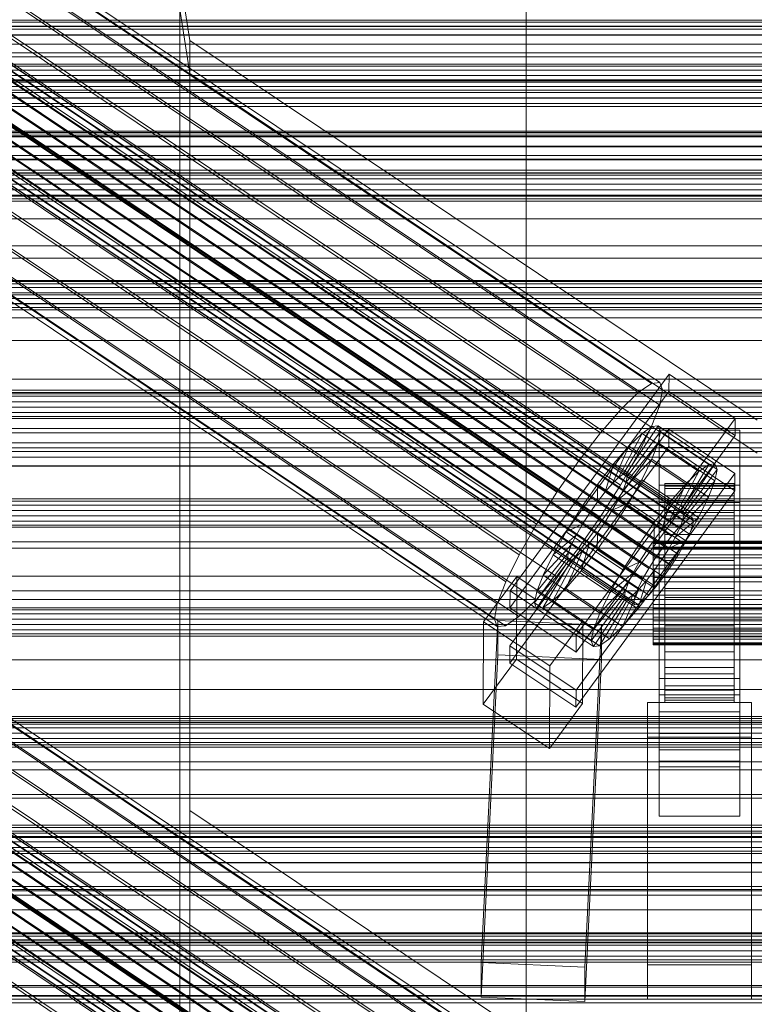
# Model space of a CAD drawing. Header units: millimetres. Extents: x -2233 to 65662, y -50530 to 6847.
# Tile 251 of 256: x -258 to -130, y -32883 to -32712. Entities that reach past the tile are written whole.
import ezdxf

# ---------------------------------------------------------------- set-up
doc = ezdxf.new("R2010")
doc.units = ezdxf.units.MM
for name, color, linetype, lineweight in [('COTAS_P', 1, 'Continuous', 0), ('frontal_C01', 7, 'Continuous', 0), ('frontal_C02', 7, 'Continuous', 0), ('frontal_C03', 7, 'Continuous', 0), ('frontal_C03-dry', 7, 'Continuous', 0), ('frontal_dosificador', 7, 'Continuous', 0), ('frontal_tolva', 7, 'Continuous', 0)]:
    doc.layers.add(name, color=color, linetype=linetype, lineweight=lineweight)
doc.dimstyles.new('R19_100', dxfattribs={"dimtxt": 250, "dimasz": 150, "dimexe": 150, "dimexo": 80, "dimgap": 100, "dimtad": 1, "dimtih": 1, "dimtoh": 1, "dimdsep": 46, "dimcen": 0.09, "dimadec": 0, "dimazin": 0, "dimtfac": 1, "dimtdec": 4, "dimtofl": 0, "dimtmove": 0, "dimatfit": 3, "dimfxl": 1, "dimtolj": 1, "dimtzin": 0, "dimarcsym": 0})

# ---------------------------------------------------------------- blocks, each defined once
blk = doc.blocks.new('DIM_R32_40')
at = {"layer": 'COTAS_P'}
for p, q in [((-150, -32200), (550, -32200)), ((550, -32200), (505, -32350)), ((550, -34800), (550, -32200)), ((550, -32200), (595, -32350)), ((550, -34800), (505, -34650)), ((550, -34800), (595, -34650)), ((-150, -34800), (550, -34800))]:
    blk.add_line(p, q, dxfattribs=at)
blk.add_text('2600 P', height=250, rotation=90, dxfattribs=at).set_placement((450, -33500))

msp = doc.modelspace()

# ---------------------------------------------------------------- linework, layer by layer
at = {"layer": 'frontal_C01'}
for p, q in [((300, -32822.969), (-300, -32822.969)), ((-300, -32846.952), (300, -32846.952))]:
    msp.add_line(p, q, dxfattribs=at)
at = {"layer": 'frontal_C02'}
for p, q in [((-250, -32572.359), (-228.298, -32715.693)), ((-228.298, -32721.423), (-250, -32578.09)), ((-332.629, -32651.839), (-148.32, -32775.094)), ((-331.181, -32651.681), (-146.872, -32774.936)), ((-330.692, -32652.964), (-146.383, -32776.219)), ((-334.938, -32653.427), (-150.629, -32776.681)), ((-356.348, -32656.088), (-142.549, -32799.063)), ((-355.53, -32655.525), (-141.731, -32798.501)), ((-355.017, -32655.469), (-141.218, -32798.445)), ((-354.844, -32655.924), (-141.045, -32798.899)), ((-337.95, -32656.336), (-153.641, -32779.59)), ((-331.197, -32655.6), (-146.887, -32778.855)), ((-357.415, -32657.119), (-143.617, -32800.094)), ((-355.541, -32658.208), (-141.742, -32801.183)), ((-355.022, -32656.858), (-141.224, -32799.833)), ((-358.659, -32658.547), (-144.861, -32801.523)), ((-356.363, -32659.881), (-142.565, -32802.857)), ((-332.659, -32659.41), (-148.35, -32782.664)), ((-146.196, -32803.252), (-359.995, -32660.277)), ((-357.434, -32661.765), (-143.635, -32804.74)), ((-341.461, -32660.368), (-157.152, -32783.623)), ((-361.332, -32662.189), (-147.533, -32805.165)), ((-362.578, -32664.154), (-148.779, -32807.129)), ((-358.68, -32663.73), (-144.881, -32806.705)), ((-334.981, -32664.133), (-150.672, -32787.387)), ((-363.648, -32666.037), (-149.85, -32809.013)), ((-360.017, -32665.642), (-146.218, -32808.617)), ((-160.922, -32788.504), (-345.231, -32665.249)), ((-364.471, -32667.711), (-150.672, -32810.686)), ((-361.352, -32667.371), (-147.554, -32810.347)), ((-365.168, -32669.995), (-151.369, -32812.97)), ((-364.989, -32669.061), (-151.191, -32812.036)), ((-363.664, -32669.831), (-149.865, -32812.806)), ((-362.596, -32668.8), (-148.798, -32811.776)), ((-338.003, -32669.448), (-153.694, -32792.703)), ((-364.995, -32670.449), (-151.196, -32813.425)), ((-364.482, -32670.394), (-150.683, -32813.369)), ((-349.002, -32670.646), (-164.693, -32793.901)), ((-341.52, -32674.993), (-157.211, -32798.248)), ((-352.519, -32676.191), (-168.21, -32799.446)), ((-345.291, -32680.39), (-160.982, -32803.645)), ((-355.541, -32681.507), (-171.232, -32804.761)), ((-349.061, -32685.271), (-164.752, -32808.526)), ((-357.863, -32686.23), (-173.554, -32809.485)), ((-359.326, -32690.039), (-175.016, -32813.294)), ((-352.572, -32689.304), (-168.263, -32812.558)), ((-355.584, -32692.213), (-171.275, -32815.468)), ((-359.83, -32692.675), (-175.521, -32815.93)), ((-359.341, -32693.958), (-175.032, -32817.213)), ((-357.893, -32693.801), (-173.584, -32817.055)), ((342.5, -32712.154), (-342.5, -32712.154)), ((342.5, -32713.727), (-342.5, -32713.727)), ((342.5, -32716.343), (-342.5, -32716.343)), ((-130, -32781.429), (-228.298, -32715.693)), ((-228.298, -32715.693), (-228.298, -32849.083)), ((-228.298, -32715.693), (-228.298, -32721.423)), ((342.5, -32720.822), (-342.5, -32720.822)), ((-228.298, -32854.814), (-228.298, -32721.423)), ((-228.298, -32721.423), (-130, -32787.159)), ((342.5, -32725.655), (-342.5, -32725.655)), ((342.5, -32732.36), (-342.5, -32732.36)), ((-342.5, -32738.674), (342.5, -32738.674)), ((300, -32742.649), (-300, -32742.649)), ((342.5, -32746.583), (-342.5, -32746.583)), ((342.5, -32753.417), (-342.5, -32753.417)), ((300, -32757.351), (-300, -32757.351)), ((342.5, -32761.326), (-342.5, -32761.326)), ((342.5, -32767.64), (-342.5, -32767.64)), ((342.5, -32774.345), (-342.5, -32774.345)), ((-172.809, -32811.002), (-145.277, -32773.479)), ((-145.289, -32776.46), (-145.277, -32773.479)), ((-145.277, -32773.479), (-133.809, -32781.148)), ((-150.629, -32776.681), (-148.32, -32775.094)), ((-148.32, -32775.094), (-146.872, -32774.936)), ((-146.872, -32774.936), (-146.383, -32776.219)), ((-145.289, -32776.46), (-172.821, -32813.982)), ((-153.641, -32779.59), (-150.629, -32776.681)), ((-146.383, -32776.219), (-146.887, -32778.855)), ((-133.821, -32784.129), (-145.289, -32776.46)), ((342.5, -32779.178), (-342.5, -32779.178)), ((-146.887, -32778.855), (-148.35, -32782.664)), ((-133.809, -32781.148), (-161.341, -32818.671)), ((-157.152, -32783.623), (-153.641, -32779.59)), ((-133.809, -32781.148), (-133.821, -32784.129)), ((-153.199, -32790.831), (-148.226, -32782.571)), ((-152.686, -32790.776), (-147.143, -32782.453)), ((-148.35, -32782.664), (-150.672, -32787.387)), ((-148.226, -32782.571), (-149.953, -32783.759)), ((-147.143, -32782.453), (-148.226, -32782.571)), ((-148.226, -32782.571), (-138.396, -32789.145)), ((-147.143, -32782.453), (-137.313, -32789.027)), ((-146.777, -32783.413), (-147.143, -32782.453)), ((342.5, -32783.657), (-342.5, -32783.657)), ((-172.847, -32820.539), (-145.315, -32783.017)), ((-161.353, -32821.651), (-133.821, -32784.129)), ((-160.922, -32788.504), (-157.152, -32783.623)), ((-154.017, -32791.394), (-149.953, -32783.759)), ((-152.513, -32791.23), (-146.777, -32783.413)), ((-149.953, -32783.759), (-152.207, -32785.935)), ((-149.953, -32783.759), (-140.123, -32790.332)), ((-147.155, -32785.385), (-146.777, -32783.413)), ((-147, -32786.171), (-147, -32783.191)), ((-147, -32783.191), (-133, -32783.191)), ((-147, -32829.009), (-147, -32783.191)), ((-146.777, -32783.413), (-136.948, -32789.987)), ((-145.327, -32785.997), (-145.315, -32783.017)), ((-145.315, -32783.017), (-133.847, -32790.686)), ((-133, -32783.191), (-133, -32786.171)), ((-133, -32783.191), (-133, -32829.009)), ((342.5, -32786.273), (-342.5, -32786.273)), ((-332.629, -32785.229), (-148.32, -32908.484)), ((-331.181, -32785.072), (-146.872, -32908.326)), ((-145.327, -32785.997), (-172.859, -32823.52)), ((-155.085, -32792.425), (-152.207, -32785.935)), ((-152.207, -32785.935), (-154.833, -32788.951)), ((-152.692, -32792.164), (-147.155, -32785.385)), ((-152.207, -32785.935), (-142.377, -32792.509)), ((-148.249, -32788.234), (-147.155, -32785.385)), ((-147.155, -32785.385), (-137.325, -32791.958)), ((-133, -32786.171), (-147, -32786.171)), ((-147, -32786.171), (-147, -32831.99)), ((-133.859, -32793.667), (-145.327, -32785.997)), ((-133, -32831.99), (-133, -32786.171)), ((342.5, -32787.846), (-342.5, -32787.846)), ((-334.938, -32786.817), (-150.629, -32910.072)), ((-330.692, -32786.355), (-146.383, -32909.609)), ((-150.672, -32787.387), (-153.694, -32792.703)), ((-356.348, -32789.478), (-142.549, -32932.453)), ((-355.53, -32788.916), (-141.731, -32931.891)), ((-355.017, -32788.86), (-141.218, -32931.835)), ((-354.844, -32789.314), (-141.045, -32932.29)), ((-331.197, -32788.99), (-146.887, -32912.245)), ((300, -32789.448), (-300, -32789.448)), ((-164.693, -32793.901), (-160.922, -32788.504)), ((-154.833, -32788.951), (-157.653, -32792.603)), ((-156.329, -32793.854), (-154.833, -32788.951)), ((-154.833, -32788.951), (-145.003, -32795.525)), ((-153.21, -32793.514), (-148.249, -32788.234)), ((-149.985, -32791.768), (-148.249, -32788.234)), ((-148.249, -32788.234), (-138.419, -32794.808)), ((-138.396, -32789.145), (-143.369, -32797.405)), ((-137.313, -32789.027), (-142.856, -32797.349)), ((-140.123, -32790.332), (-138.396, -32789.145)), ((-138.396, -32789.145), (-137.313, -32789.027)), ((-137.313, -32789.027), (-136.948, -32789.987)), ((-357.415, -32790.509), (-143.617, -32933.484)), ((-355.022, -32790.248), (-141.224, -32933.224)), ((-337.95, -32789.726), (-153.641, -32912.981)), ((-133.847, -32790.686), (-161.379, -32828.208)), ((-155.085, -32792.425), (-154.017, -32791.394)), ((-154.017, -32791.394), (-153.199, -32790.831)), ((-144.188, -32797.968), (-154.017, -32791.394)), ((-153.199, -32790.831), (-152.686, -32790.776)), ((-143.369, -32797.405), (-153.199, -32790.831)), ((-152.513, -32791.23), (-152.692, -32792.164)), ((-142.856, -32797.349), (-152.686, -32790.776)), ((-152.686, -32790.776), (-152.513, -32791.23)), ((-142.683, -32797.804), (-152.513, -32791.23)), ((-140.123, -32790.332), (-144.188, -32797.968)), ((-136.948, -32789.987), (-142.683, -32797.804)), ((-142.377, -32792.509), (-140.123, -32790.332)), ((-136.948, -32789.987), (-137.325, -32791.958)), ((-133.847, -32790.686), (-133.859, -32793.667)), ((-358.659, -32791.938), (-144.861, -32934.913)), ((-355.541, -32791.598), (-141.742, -32934.573)), ((-332.659, -32792.8), (-148.35, -32916.055)), ((-157.653, -32792.603), (-160.474, -32796.64)), ((-157.653, -32792.603), (-157.665, -32795.583)), ((-147.823, -32799.176), (-157.653, -32792.603)), ((-153.694, -32792.703), (-157.211, -32798.248)), ((-156.329, -32793.854), (-155.085, -32792.425)), ((-145.255, -32798.998), (-155.085, -32792.425)), ((-154.033, -32795.188), (-149.985, -32791.768)), ((-152.692, -32792.164), (-153.21, -32793.514)), ((-142.862, -32798.738), (-152.692, -32792.164)), ((-152.246, -32795.744), (-149.985, -32791.768)), ((-149.985, -32791.768), (-140.156, -32798.341)), ((-147, -32795.709), (-147, -32792.729)), ((-147, -32792.729), (-133, -32792.729)), ((-147, -32838.547), (-147, -32792.729)), ((-146, -32802.412), (-146, -32792.42)), ((-146, -32792.42), (-146, -32792.866)), ((-146, -32792.42), (-134, -32792.42)), ((-146, -32793.268), (-146, -32792.42)), ((-146, -32802.623), (-146, -32792.866)), ((-146, -32792.866), (-146, -32794.576)), ((-146, -32792.866), (-134, -32792.866)), ((-142.377, -32792.509), (-145.255, -32798.998)), ((-145.003, -32795.525), (-142.377, -32792.509)), ((-137.325, -32791.958), (-142.862, -32798.738)), ((-137.325, -32791.958), (-138.419, -32794.808)), ((-134, -32792.866), (-134, -32792.42)), ((-134, -32792.42), (-134, -32802.412)), ((-134, -32792.42), (-134, -32793.268)), ((-134, -32794.576), (-134, -32792.866)), ((-134, -32792.866), (-134, -32802.623)), ((-133, -32792.729), (-133, -32795.709)), ((-133, -32792.729), (-133, -32838.547)), ((-146.196, -32936.643), (-359.995, -32793.667)), ((-356.363, -32793.272), (-142.565, -32936.247)), ((-341.461, -32793.759), (-157.152, -32917.013)), ((-168.21, -32799.446), (-164.693, -32793.901)), ((-161.391, -32831.189), (-133.859, -32793.667)), ((-157.665, -32795.583), (-156.329, -32793.854)), ((-146.499, -32800.427), (-156.329, -32793.854)), ((-153.21, -32793.514), (-154.033, -32795.188)), ((-143.38, -32800.088), (-153.21, -32793.514)), ((-146, -32802.814), (-146, -32793.268)), ((-146, -32793.268), (-134, -32793.268)), ((-146, -32795.352), (-146, -32793.268)), ((-146, -32803.433), (-146, -32794.576)), ((-146, -32794.576), (-146, -32797.432)), ((-146, -32794.576), (-134, -32794.576)), ((-138.419, -32794.808), (-143.38, -32800.088)), ((-138.419, -32794.808), (-140.156, -32798.341)), ((-134, -32793.268), (-134, -32802.814)), ((-134, -32793.268), (-134, -32795.352)), ((-134, -32797.432), (-134, -32794.576)), ((-134, -32794.576), (-134, -32803.433)), ((-361.332, -32795.58), (-147.533, -32938.555)), ((-357.434, -32795.155), (-143.635, -32938.13)), ((-159.001, -32797.495), (-157.665, -32795.583)), ((-157.665, -32795.583), (-147.835, -32802.157)), ((-154.033, -32795.188), (-155.103, -32797.071)), ((-155.103, -32797.071), (-152.246, -32795.744)), ((-154.877, -32799.891), (-152.246, -32795.744)), ((-144.203, -32801.761), (-154.033, -32795.188)), ((-152.246, -32795.744), (-142.416, -32802.317)), ((-147.823, -32799.176), (-145.003, -32795.525)), ((-133, -32795.709), (-147, -32795.709)), ((-147, -32795.709), (-147, -32841.527)), ((-145.003, -32795.525), (-146.499, -32800.427)), ((-146, -32803.801), (-146, -32795.352)), ((-146, -32795.352), (-134, -32795.352)), ((-146, -32798.529), (-146, -32795.352)), ((-134, -32795.352), (-134, -32803.801)), ((-134, -32795.352), (-134, -32798.529)), ((-133, -32841.527), (-133, -32795.709)), ((-362.578, -32797.544), (-148.779, -32940.52)), ((-358.68, -32797.12), (-144.881, -32940.095)), ((-334.981, -32797.523), (-150.672, -32920.778)), ((-160.474, -32796.64), (-163.105, -32800.788)), ((-159.001, -32797.495), (-160.474, -32796.64)), ((-160.474, -32796.64), (-150.644, -32803.213)), ((-160.247, -32799.46), (-159.001, -32797.495)), ((-149.171, -32804.069), (-159.001, -32797.495)), ((-155.103, -32797.071), (-156.35, -32799.036)), ((-145.274, -32803.645), (-155.103, -32797.071)), ((-146, -32804.786), (-146, -32797.432)), ((-146, -32797.432), (-146, -32801.241)), ((-146, -32797.432), (-134, -32797.432)), ((-144.188, -32797.968), (-145.255, -32798.998)), ((-143.369, -32797.405), (-144.188, -32797.968)), ((-142.856, -32797.349), (-143.369, -32797.405)), ((-142.862, -32798.738), (-142.683, -32797.804)), ((-142.683, -32797.804), (-142.856, -32797.349)), ((-134, -32801.241), (-134, -32797.432)), ((-134, -32797.432), (-134, -32804.786)), ((-363.648, -32799.428), (-149.85, -32942.403)), ((-360.017, -32799.032), (-146.218, -32942.008)), ((-160.922, -32921.894), (-345.231, -32798.64)), ((-171.232, -32804.761), (-168.21, -32799.446)), ((-160.247, -32799.46), (-163.105, -32800.788)), ((-161.318, -32801.344), (-160.247, -32799.46)), ((-157.211, -32798.248), (-160.982, -32803.645)), ((-150.417, -32806.034), (-160.247, -32799.46)), ((-157.698, -32803.929), (-154.877, -32799.891)), ((-156.35, -32799.036), (-157.686, -32800.948)), ((-156.35, -32799.036), (-154.877, -32799.891)), ((-146.52, -32805.609), (-156.35, -32799.036)), ((-154.877, -32799.891), (-145.047, -32806.465)), ((-150.644, -32803.213), (-147.823, -32799.176)), ((-147.835, -32802.157), (-147.823, -32799.176)), ((-145.255, -32798.998), (-146.499, -32800.427)), ((-146, -32805.306), (-146, -32798.529)), ((-146, -32798.529), (-134, -32798.529)), ((-146, -32802.585), (-146, -32798.529)), ((-140.156, -32798.341), (-144.203, -32801.761)), ((-143.617, -32800.094), (-142.549, -32799.063)), ((-143.38, -32800.088), (-142.862, -32798.738)), ((-142.549, -32799.063), (-141.731, -32798.501)), ((-140.156, -32798.341), (-142.416, -32802.317)), ((-141.224, -32799.833), (-141.742, -32801.183)), ((-141.731, -32798.501), (-141.218, -32798.445)), ((-141.045, -32798.899), (-141.224, -32799.833)), ((-141.218, -32798.445), (-141.045, -32798.899)), ((-134, -32798.529), (-134, -32805.306)), ((-134, -32798.529), (-134, -32802.585)), ((-364.471, -32801.101), (-150.672, -32944.077)), ((-361.352, -32800.762), (-147.554, -32943.737)), ((-163.105, -32800.788), (-165.365, -32804.764)), ((-161.318, -32801.344), (-165.365, -32804.764)), ((-163.105, -32800.788), (-153.275, -32807.361)), ((-162.14, -32803.017), (-161.318, -32801.344)), ((-151.488, -32807.917), (-161.318, -32801.344)), ((-157.686, -32800.948), (-159.022, -32802.678)), ((-157.686, -32800.948), (-157.698, -32803.929)), ((-147.856, -32807.522), (-157.686, -32800.948)), ((-146.499, -32800.427), (-147.835, -32802.157)), ((-146.196, -32803.252), (-144.861, -32801.523)), ((-146, -32806.59), (-146, -32801.241)), ((-146, -32801.241), (-146, -32805.742)), ((-146, -32801.241), (-134, -32801.241)), ((-144.861, -32801.523), (-143.617, -32800.094)), ((-144.203, -32801.761), (-143.38, -32800.088)), ((-141.742, -32801.183), (-142.565, -32802.857)), ((-134, -32805.742), (-134, -32801.241)), ((-134, -32801.241), (-134, -32806.59)), ((-364.989, -32802.451), (-151.191, -32945.427)), ((-363.664, -32803.221), (-149.865, -32946.197)), ((-362.596, -32802.191), (-148.798, -32945.166)), ((-338.003, -32802.839), (-153.694, -32926.093)), ((-162.14, -32803.017), (-167.102, -32808.297)), ((-162.659, -32804.367), (-162.14, -32803.017)), ((-152.311, -32809.591), (-162.14, -32803.017)), ((-159.022, -32802.678), (-160.518, -32807.58)), ((-159.022, -32802.678), (-160.266, -32804.106)), ((-149.192, -32809.251), (-159.022, -32802.678)), ((-153.275, -32807.361), (-150.644, -32803.213)), ((-150.644, -32803.213), (-149.171, -32804.069)), ((-147.835, -32802.157), (-149.171, -32804.069)), ((-148, -32802.814), (-148, -32802.412)), ((-148, -32802.412), (-148, -32802.623)), ((-148, -32802.412), (148, -32802.412)), ((-148, -32802.623), (-148, -32803.433)), ((-148, -32802.623), (148, -32802.623)), ((-148, -32803.801), (-148, -32802.814)), ((-148, -32802.814), (148, -32802.814)), ((-147.533, -32805.165), (-146.196, -32803.252)), ((-146, -32802.623), (-146, -32802.412)), ((-134, -32802.412), (-146, -32802.412)), ((-146, -32802.412), (-146, -32802.814)), ((-146, -32807.227), (-146, -32802.585)), ((-146, -32802.585), (-134, -32802.585)), ((-146, -32807.241), (-146, -32802.585)), ((-146, -32803.433), (-146, -32802.623)), ((-134, -32802.623), (-146, -32802.623)), ((-134, -32802.814), (-146, -32802.814)), ((-146, -32802.814), (-146, -32803.801)), ((-145.274, -32803.645), (-144.203, -32801.761)), ((-142.416, -32802.317), (-145.274, -32803.645)), ((-142.416, -32802.317), (-145.047, -32806.465)), ((-142.565, -32802.857), (-143.635, -32804.74)), ((-134, -32802.412), (-134, -32802.623)), ((-134, -32802.814), (-134, -32802.412)), ((-134, -32802.585), (-134, -32807.227)), ((-134, -32802.585), (-134, -32807.241)), ((-134, -32802.623), (-134, -32803.433)), ((-134, -32803.801), (-134, -32802.814)), ((-365.168, -32803.385), (-151.369, -32946.361)), ((-364.995, -32803.84), (-151.196, -32946.815)), ((-364.482, -32803.784), (-150.683, -32946.759)), ((-349.002, -32804.037), (-164.693, -32927.291)), ((300, -32803.649), (-300, -32803.649)), ((-173.554, -32809.485), (-171.232, -32804.761)), ((-162.659, -32804.367), (-168.196, -32811.146)), ((-165.365, -32804.764), (-167.102, -32808.297)), ((-165.365, -32804.764), (-155.535, -32811.337)), ((-160.982, -32803.645), (-164.752, -32808.526)), ((-160.266, -32804.106), (-163.144, -32810.596)), ((-162.837, -32805.301), (-162.659, -32804.367)), ((-152.829, -32810.941), (-162.659, -32804.367)), ((-160.266, -32804.106), (-161.333, -32805.137)), ((-160.518, -32807.58), (-157.698, -32803.929)), ((-150.436, -32810.68), (-160.266, -32804.106)), ((-157.698, -32803.929), (-147.868, -32810.502)), ((-149.171, -32804.069), (-150.417, -32806.034)), ((-148, -32803.433), (-148, -32804.786)), ((-148, -32803.433), (148, -32803.433)), ((-148, -32805.306), (-148, -32803.801)), ((-148, -32803.801), (148, -32803.801)), ((-148, -32804.786), (-148, -32806.59)), ((-148, -32804.786), (148, -32804.786)), ((-146.52, -32805.609), (-145.274, -32803.645)), ((-146, -32804.786), (-146, -32803.433)), ((-134, -32803.433), (-146, -32803.433)), ((-134, -32803.801), (-146, -32803.801)), ((-146, -32803.801), (-146, -32805.306)), ((-146, -32806.59), (-146, -32804.786)), ((-134, -32804.786), (-146, -32804.786)), ((-143.635, -32804.74), (-144.881, -32806.705)), ((-134, -32803.433), (-134, -32804.786)), ((-134, -32805.306), (-134, -32803.801)), ((-134, -32804.786), (-134, -32806.59)), ((-162.837, -32805.301), (-168.573, -32813.118)), ((-162.664, -32805.756), (-168.208, -32814.078)), ((-162.151, -32805.7), (-167.125, -32813.96)), ((-161.333, -32805.137), (-165.397, -32812.772)), ((-162.664, -32805.756), (-162.837, -32805.301)), ((-153.008, -32811.875), (-162.837, -32805.301)), ((-162.151, -32805.7), (-162.664, -32805.756)), ((-152.835, -32812.329), (-162.664, -32805.756)), ((-161.333, -32805.137), (-162.151, -32805.7)), ((-152.321, -32812.273), (-162.151, -32805.7)), ((-151.503, -32811.711), (-161.333, -32805.137)), ((-153.275, -32807.361), (-150.417, -32806.034)), ((-150.417, -32806.034), (-151.488, -32807.917)), ((-148.779, -32807.129), (-147.533, -32805.165)), ((-148, -32807.227), (-148, -32805.306)), ((-148, -32805.306), (148, -32805.306)), ((-148, -32806.59), (-148, -32808.722)), ((-148, -32806.59), (148, -32806.59)), ((-145.047, -32806.465), (-147.868, -32810.502)), ((-147.856, -32807.522), (-146.52, -32805.609)), ((-145.047, -32806.465), (-146.52, -32805.609)), ((-144.881, -32806.705), (-146.218, -32808.617)), ((-134, -32805.306), (-146, -32805.306)), ((-146, -32805.306), (-146, -32807.227)), ((-146, -32805.742), (-146, -32808.722)), ((-134, -32805.742), (-146, -32805.742)), ((-146, -32805.742), (-146, -32810.629)), ((-146, -32808.722), (-146, -32806.59)), ((-134, -32806.59), (-146, -32806.59)), ((-134, -32807.227), (-134, -32805.306)), ((-134, -32808.722), (-134, -32805.742)), ((-134, -32810.629), (-134, -32805.742)), ((-134, -32806.59), (-134, -32808.722)), ((-341.52, -32808.384), (-157.211, -32931.638)), ((-167.102, -32808.297), (-168.196, -32811.146)), ((-167.102, -32808.297), (-157.272, -32814.87)), ((-163.144, -32810.596), (-160.518, -32807.58)), ((-160.518, -32807.58), (-150.688, -32814.153)), ((-155.535, -32811.337), (-153.275, -32807.361)), ((-155.535, -32811.337), (-151.488, -32807.917)), ((-151.488, -32807.917), (-152.311, -32809.591)), ((-149.85, -32809.013), (-148.779, -32807.129)), ((-149.192, -32809.251), (-147.856, -32807.522)), ((-148, -32809.432), (-148, -32807.227)), ((-148, -32807.227), (148, -32807.227)), ((-147.868, -32810.502), (-147.856, -32807.522)), ((-134, -32807.227), (-146, -32807.227)), ((-146, -32807.227), (-146, -32809.432)), ((-146, -32809.432), (-146, -32807.241)), ((-146, -32807.241), (-134, -32807.241)), ((-146, -32812.181), (-146, -32807.241)), ((-134, -32809.432), (-134, -32807.227)), ((-134, -32807.241), (-134, -32809.432)), ((-134, -32807.241), (-134, -32812.181)), ((-352.519, -32809.582), (-168.21, -32932.836)), ((-177.394, -32816.361), (-171.658, -32808.544)), ((-175.016, -32813.294), (-173.554, -32809.485)), ((-171.715, -32822.851), (-171.658, -32808.544)), ((-171.658, -32808.544), (-160.19, -32816.213)), ((-164.752, -32808.526), (-168.263, -32812.558)), ((-157.272, -32814.87), (-152.311, -32809.591)), ((-152.311, -32809.591), (-152.829, -32810.941)), ((-150.688, -32814.153), (-149.192, -32809.251)), ((-150.672, -32810.686), (-149.85, -32809.013)), ((-150.436, -32810.68), (-149.192, -32809.251)), ((-148, -32808.722), (-148, -32811.037)), ((148, -32808.722), (-148, -32808.722)), ((-148, -32811.772), (-148, -32809.432)), ((-148, -32809.432), (148, -32809.432)), ((-146.218, -32808.617), (-147.554, -32810.347)), ((-146, -32808.722), (-134, -32808.722)), ((-146, -32811.037), (-146, -32808.722)), ((-134, -32809.432), (-146, -32809.432)), ((-146, -32809.432), (-146, -32811.772)), ((-134, -32808.722), (-134, -32811.037)), ((-134, -32811.772), (-134, -32809.432)), ((-172.809, -32811.002), (-172.821, -32813.982)), ((-161.341, -32818.671), (-172.809, -32811.002)), ((-168.196, -32811.146), (-168.573, -32813.118)), ((-168.196, -32811.146), (-158.366, -32817.72)), ((-165.397, -32812.772), (-163.144, -32810.596)), ((-163.144, -32810.596), (-153.314, -32817.17)), ((-158.743, -32819.692), (-153.008, -32811.875)), ((-158.366, -32817.72), (-152.829, -32810.941)), ((-157.272, -32814.87), (-155.535, -32811.337)), ((-155.567, -32819.346), (-151.503, -32811.711)), ((-153.314, -32817.17), (-150.436, -32810.68)), ((-152.829, -32810.941), (-153.008, -32811.875)), ((-153.008, -32811.875), (-152.835, -32812.329)), ((-152.321, -32812.273), (-151.503, -32811.711)), ((-151.503, -32811.711), (-150.436, -32810.68)), ((-151.191, -32812.036), (-150.672, -32810.686)), ((-147.868, -32810.502), (-150.688, -32814.153)), ((-148.798, -32811.776), (-149.865, -32812.806)), ((-147.554, -32810.347), (-148.798, -32811.776)), ((-148, -32811.037), (-148, -32813.377)), ((-148, -32811.037), (148, -32811.037)), ((-148, -32814.087), (-148, -32811.772)), ((-148, -32811.772), (148, -32811.772)), ((-146, -32811.037), (-146, -32810.629)), ((-146, -32810.629), (-146, -32815.569)), ((-146, -32810.629), (-134, -32810.629)), ((-146, -32813.377), (-146, -32811.037)), ((-134, -32811.037), (-146, -32811.037)), ((-146, -32811.772), (-146, -32812.181)), ((-134, -32811.772), (-146, -32811.772)), ((-146, -32811.772), (-146, -32814.087)), ((-134, -32815.569), (-134, -32810.629)), ((-134, -32810.629), (-134, -32811.037)), ((-134, -32811.037), (-134, -32813.377)), ((-134, -32812.181), (-134, -32811.772)), ((-134, -32814.087), (-134, -32811.772)), ((-175.521, -32815.93), (-175.016, -32813.294)), ((-168.263, -32812.558), (-171.275, -32815.468)), ((-168.573, -32813.118), (-168.208, -32814.078)), ((-168.573, -32813.118), (-158.743, -32819.692)), ((-167.125, -32813.96), (-165.397, -32812.772)), ((-165.397, -32812.772), (-155.567, -32819.346)), ((-158.378, -32820.651), (-152.835, -32812.329)), ((-157.295, -32820.533), (-152.321, -32812.273)), ((-152.835, -32812.329), (-152.321, -32812.273)), ((-151.369, -32812.97), (-151.191, -32812.036)), ((-151.196, -32813.425), (-151.369, -32812.97)), ((-150.683, -32813.369), (-151.196, -32813.425)), ((-149.865, -32812.806), (-150.683, -32813.369)), ((-148, -32813.377), (-148, -32815.583)), ((-148, -32813.377), (148, -32813.377)), ((-146, -32812.181), (-134, -32812.181)), ((-146, -32817.068), (-146, -32812.181)), ((-146, -32815.583), (-146, -32813.377)), ((-146, -32813.377), (-146, -32815.569)), ((-134, -32813.377), (-146, -32813.377)), ((-134, -32812.181), (-134, -32817.068)), ((-134, -32815.569), (-134, -32813.377)), ((-134, -32813.377), (-134, -32815.583)), ((-355.541, -32814.897), (-171.232, -32938.152)), ((-345.291, -32813.781), (-160.982, -32937.035)), ((-172.821, -32813.982), (-161.353, -32821.651)), ((-168.208, -32814.078), (-167.125, -32813.96)), ((-168.208, -32814.078), (-158.378, -32820.651)), ((-167.125, -32813.96), (-157.295, -32820.533)), ((-158.366, -32817.72), (-157.272, -32814.87)), ((-150.688, -32814.153), (-153.314, -32817.17)), ((-148, -32816.219), (-148, -32814.087)), ((-148, -32814.087), (148, -32814.087)), ((-146, -32814.087), (-146, -32817.068)), ((-134, -32814.087), (-146, -32814.087)), ((-146, -32814.087), (-146, -32816.219)), ((-134, -32817.068), (-134, -32814.087)), ((-134, -32816.219), (-134, -32814.087)), ((-177.811, -32875.42), (-174.943, -32816.154)), ((-177.394, -32816.361), (-177.451, -32830.668)), ((-165.926, -32824.03), (-177.394, -32816.361)), ((-175.032, -32817.213), (-175.521, -32815.93)), ((-174.943, -32822.117), (-174.943, -32816.154)), ((-174.943, -32816.154), (-156.962, -32816.947)), ((-171.275, -32815.468), (-173.584, -32817.055)), ((-160.19, -32816.213), (-165.926, -32824.03)), ((-160.19, -32816.213), (-160.247, -32830.52)), ((-156.962, -32816.947), (-159.83, -32876.213)), ((-156.962, -32816.947), (-156.962, -32822.909)), ((-148, -32815.583), (-148, -32817.503)), ((-148, -32815.583), (148, -32815.583)), ((-148, -32818.023), (-148, -32816.219)), ((-148, -32816.219), (148, -32816.219)), ((-146, -32815.569), (-146, -32820.225)), ((-146, -32815.569), (-134, -32815.569)), ((-146, -32817.503), (-146, -32815.583)), ((-146, -32815.583), (-146, -32820.225)), ((-134, -32815.583), (-146, -32815.583)), ((-146, -32816.219), (-146, -32821.569)), ((-134, -32816.219), (-146, -32816.219)), ((-146, -32816.219), (-146, -32818.023)), ((-134, -32820.225), (-134, -32815.569)), ((-134, -32820.225), (-134, -32815.583)), ((-134, -32815.583), (-134, -32817.503)), ((-134, -32821.569), (-134, -32816.219)), ((-134, -32818.023), (-134, -32816.219)), ((-349.061, -32818.662), (-164.752, -32941.916)), ((-173.584, -32817.055), (-175.032, -32817.213)), ((-161.353, -32821.651), (-161.341, -32818.671)), ((-158.743, -32819.692), (-158.366, -32817.72)), ((-153.314, -32817.17), (-155.567, -32819.346)), ((-148, -32817.503), (-148, -32819.009)), ((-148, -32817.503), (148, -32817.503)), ((-148, -32819.376), (-148, -32818.023)), ((-148, -32818.023), (148, -32818.023)), ((-146, -32817.068), (-134, -32817.068)), ((-146, -32821.569), (-146, -32817.068)), ((-146, -32819.009), (-146, -32817.503)), ((-146, -32817.503), (-146, -32824.28)), ((-134, -32817.503), (-146, -32817.503)), ((-146, -32818.023), (-146, -32825.377)), ((-134, -32818.023), (-146, -32818.023)), ((-146, -32818.023), (-146, -32819.376)), ((-134, -32817.068), (-134, -32821.569)), ((-134, -32824.28), (-134, -32817.503)), ((-134, -32817.503), (-134, -32819.009)), ((-134, -32825.377), (-134, -32818.023)), ((-134, -32819.376), (-134, -32818.023)), ((-158.378, -32820.651), (-158.743, -32819.692)), ((-155.567, -32819.346), (-157.295, -32820.533)), ((-148, -32819.009), (-148, -32819.996)), ((-148, -32819.009), (148, -32819.009)), ((-148, -32820.186), (-148, -32819.376)), ((-148, -32819.376), (148, -32819.376)), ((-148, -32819.996), (-148, -32820.397)), ((-148, -32819.996), (148, -32819.996)), ((-148, -32820.397), (-148, -32820.186)), ((-148, -32820.186), (148, -32820.186)), ((-148, -32820.397), (148, -32820.397)), ((-146, -32819.996), (-146, -32819.009)), ((-146, -32819.009), (-146, -32827.457)), ((-134, -32819.009), (-146, -32819.009)), ((-146, -32819.376), (-146, -32828.233)), ((-134, -32819.376), (-146, -32819.376)), ((-146, -32819.376), (-146, -32820.186)), ((-146, -32820.397), (-146, -32819.996)), ((-146, -32819.996), (-146, -32829.541)), ((-134, -32819.996), (-146, -32819.996)), ((-146, -32820.186), (-146, -32829.943)), ((-134, -32820.186), (-146, -32820.186)), ((-146, -32820.186), (-146, -32820.397)), ((-146, -32820.225), (-146, -32824.28)), ((-146, -32820.225), (-134, -32820.225)), ((-146, -32820.397), (-146, -32830.389)), ((-134, -32820.397), (-146, -32820.397)), ((-134, -32827.457), (-134, -32819.009)), ((-134, -32819.009), (-134, -32819.996)), ((-134, -32828.233), (-134, -32819.376)), ((-134, -32820.186), (-134, -32819.376)), ((-134, -32829.541), (-134, -32819.996)), ((-134, -32819.996), (-134, -32820.397)), ((-134, -32829.943), (-134, -32820.186)), ((-134, -32820.397), (-134, -32820.186)), ((-134, -32824.28), (-134, -32820.225)), ((-134, -32830.389), (-134, -32820.397)), ((-177.811, -32881.382), (-174.943, -32822.117)), ((-156.962, -32822.909), (-174.943, -32822.117)), ((-172.847, -32820.539), (-172.859, -32823.52)), ((-161.379, -32828.208), (-172.847, -32820.539)), ((-157.295, -32820.533), (-158.378, -32820.651)), ((-146, -32821.569), (-134, -32821.569)), ((-146, -32825.377), (-146, -32821.569)), ((-134, -32821.569), (-134, -32825.377)), ((-171.715, -32822.851), (-177.451, -32830.668)), ((-172.859, -32823.52), (-161.391, -32831.189)), ((-160.247, -32830.52), (-171.715, -32822.851)), ((-159.83, -32882.175), (-156.962, -32822.909)), ((-165.983, -32838.337), (-165.926, -32824.03)), ((-146, -32824.28), (-146, -32827.457)), ((-146, -32824.28), (-134, -32824.28)), ((-146, -32825.377), (-134, -32825.377)), ((-146, -32828.233), (-146, -32825.377)), ((-134, -32827.457), (-134, -32824.28)), ((-134, -32825.377), (-134, -32828.233)), ((-147, -32840.512), (-147, -32826.206)), ((-147, -32826.206), (-133, -32826.206)), ((-147, -32835.752), (-147, -32826.206)), ((-133, -32826.206), (-133, -32840.512)), ((-133, -32826.206), (-133, -32835.752)), ((-161.391, -32831.189), (-161.379, -32828.208)), ((-146, -32827.457), (-146, -32829.541)), ((-146, -32827.457), (-134, -32827.457)), ((-146, -32828.233), (-134, -32828.233)), ((-146, -32829.943), (-146, -32828.233)), ((-134, -32829.541), (-134, -32827.457)), ((-134, -32828.233), (-134, -32829.943)), ((-165.983, -32838.337), (-160.247, -32830.52)), ((-149, -32836.34), (-149, -32830.379)), ((-149, -32830.379), (-131, -32830.379)), ((-149, -32875.815), (-149, -32830.379)), ((-133, -32829.009), (-147, -32829.009)), ((-147, -32829.009), (-147, -32831.99)), ((-146, -32829.541), (-146, -32830.389)), ((-146, -32829.541), (-134, -32829.541)), ((-146, -32829.943), (-134, -32829.943)), ((-146, -32830.389), (-146, -32829.943)), ((-146, -32830.389), (-134, -32830.389)), ((-134, -32830.389), (-134, -32829.541)), ((-134, -32829.943), (-134, -32830.389)), ((-133, -32831.99), (-133, -32829.009)), ((-131, -32830.379), (-131, -32836.34)), ((-131, -32830.379), (-131, -32875.815)), ((-177.451, -32830.668), (-165.983, -32838.337)), ((-147, -32831.99), (-133, -32831.99)), ((300, -32833.559), (-300, -32833.559)), ((-133, -32835.752), (-147, -32835.752)), ((-147, -32835.752), (-147, -32850.058)), ((-133, -32850.058), (-133, -32835.752)), ((-131, -32836.34), (-149, -32836.34)), ((-149, -32881.776), (-149, -32836.34)), ((-131, -32881.776), (-131, -32836.34)), ((-133, -32838.547), (-147, -32838.547)), ((-147, -32838.547), (-147, -32841.527)), ((-133, -32841.527), (-133, -32838.547)), ((-133, -32840.512), (-147, -32840.512)), ((-147, -32840.512), (-147, -32850.058)), ((-133, -32850.058), (-133, -32840.512)), ((-147, -32841.527), (-133, -32841.527)), ((300, -32846.291), (-300, -32846.291)), ((-130, -32914.819), (-228.298, -32849.083)), ((-228.298, -32849.083), (-228.298, -32982.474)), ((-228.298, -32849.083), (-228.298, -32854.814)), ((-147, -32850.058), (-133, -32850.058)), ((-228.298, -32988.204), (-228.298, -32854.814)), ((-228.298, -32854.814), (-130, -32920.549)), ((-425, -32870.271), (425, -32870.271)), ((300, -32871.975), (-300, -32871.975)), ((-159.83, -32876.213), (-177.811, -32875.42)), ((-177.811, -32875.42), (-177.811, -32881.382)), ((-159.83, -32882.175), (-159.83, -32876.213)), ((-131, -32875.815), (-149, -32875.815)), ((-149, -32875.815), (-149, -32881.776)), ((-131, -32881.776), (-131, -32875.815)), ((425, -32881.725), (-425, -32881.725)), ((-177.811, -32881.382), (-159.83, -32882.175)), ((-149, -32881.776), (-131, -32881.776)), ((300, -32882.371), (-300, -32882.371))]:
    msp.add_line(p, q, dxfattribs=at)
at = {"layer": 'frontal_C03'}
for p, q in [((1496, -32713.196), (-1496, -32713.196)), ((1496, -32713.273), (-1496, -32713.273)), ((1496, -32714.714), (-1496, -32714.714)), ((1496, -32714.741), (-1496, -32714.741)), ((1250, -32717.797), (-1250, -32717.797)), ((1250, -32718.516), (-1250, -32718.516)), ((1250, -32719.763), (-1250, -32719.763)), ((1250, -32720.149), (-1250, -32720.149)), ((1250, -32720.815), (-1250, -32720.815)), ((-1250, -32721.748), (1250, -32721.748)), ((1250, -32722.515), (-1250, -32722.515)), ((1250, -32722.689), (-1250, -32722.689)), ((1250, -32722.881), (-1250, -32722.881)), ((1250, -32723.622), (-1250, -32723.622)), ((1250, -32724.288), (-1250, -32724.288)), ((1250, -32724.674), (-1250, -32724.674)), ((1250, -32726.595), (-1250, -32726.595)), ((1250, -32727.09), (-1250, -32727.09)), ((1250, -32731.404), (-1250, -32731.404)), ((1250, -32731.649), (-1250, -32731.649)), ((1250, -32732.065), (-1250, -32732.065)), ((1250, -32732.318), (-1250, -32732.318)), ((1250, -32733.998), (-1250, -32733.998)), ((1250, -32736.262), (-1250, -32736.262)), ((1250, -32736.347), (-1250, -32736.347)), ((1250, -32738.597), (-1250, -32738.597)), ((1250, -32738.983), (-1250, -32738.983)), ((1250, -32739.649), (-1250, -32739.649)), ((-1250, -32740.581), (1250, -32740.581)), ((1250, -32741.523), (-1250, -32741.523)), ((1250, -32742.456), (-1250, -32742.456)), ((1250, -32743.121), (-1250, -32743.121)), ((1250, -32743.508), (-1250, -32743.508)), ((1250, -32757.431), (-1250, -32757.431)), ((1250, -32757.817), (-1250, -32757.817)), ((1250, -32758.483), (-1250, -32758.483)), ((-1250, -32759.415), (1250, -32759.415)), ((1250, -32760.357), (-1250, -32760.357)), ((1250, -32761.289), (-1250, -32761.289)), ((1250, -32761.955), (-1250, -32761.955)), ((1250, -32762.341), (-1250, -32762.341)), ((1250, -32776.265), (-1250, -32776.265)), ((1250, -32776.651), (-1250, -32776.651)), ((1250, -32777.317), (-1250, -32777.317)), ((-1250, -32778.249), (1250, -32778.249)), ((1250, -32779.191), (-1250, -32779.191)), ((1250, -32780.123), (-1250, -32780.123)), ((1250, -32780.789), (-1250, -32780.789)), ((1250, -32781.175), (-1250, -32781.175)), ((1250, -32795.099), (-1250, -32795.099)), ((1250, -32795.485), (-1250, -32795.485)), ((1250, -32796.151), (-1250, -32796.151)), ((-1250, -32797.083), (1250, -32797.083)), ((1250, -32798.025), (-1250, -32798.025)), ((1250, -32798.957), (-1250, -32798.957)), ((1250, -32799.623), (-1250, -32799.623)), ((1250, -32800.009), (-1250, -32800.009)), ((1250, -32813.933), (-1250, -32813.933)), ((1250, -32814.319), (-1250, -32814.319)), ((1250, -32814.985), (-1250, -32814.985)), ((-1250, -32815.917), (1250, -32815.917)), ((1250, -32816.859), (-1250, -32816.859)), ((1250, -32817.791), (-1250, -32817.791)), ((1250, -32818.457), (-1250, -32818.457)), ((1250, -32818.843), (-1250, -32818.843)), ((1250, -32832.766), (-1250, -32832.766)), ((1250, -32833.153), (-1250, -32833.153)), ((1250, -32833.819), (-1250, -32833.819)), ((-1250, -32834.751), (1250, -32834.751)), ((1250, -32835.693), (-1250, -32835.693)), ((1250, -32836.625), (-1250, -32836.625)), ((1250, -32837.291), (-1250, -32837.291)), ((1250, -32837.677), (-1250, -32837.677)), ((1250, -32851.6), (-1250, -32851.6)), ((1250, -32851.987), (-1250, -32851.987)), ((1250, -32852.652), (-1250, -32852.652)), ((-1250, -32853.585), (1250, -32853.585)), ((1250, -32854.526), (-1250, -32854.526)), ((1250, -32855.459), (-1250, -32855.459)), ((1250, -32856.125), (-1250, -32856.125)), ((1250, -32856.511), (-1250, -32856.511)), ((1250, -32858.065), (-1250, -32858.065)), ((1250, -32858.151), (-1250, -32858.151)), ((1250, -32862.764), (-1250, -32862.764)), ((1250, -32863.008), (-1250, -32863.008)), ((1250, -32870.434), (-1250, -32870.434)), ((1250, -32870.82), (-1250, -32870.82)), ((1250, -32871.486), (-1250, -32871.486)), ((1250, -32871.531), (-1250, -32871.531)), ((1250, -32871.897), (-1250, -32871.897)), ((-1250, -32872.419), (1250, -32872.419)), ((1250, -32873.36), (-1250, -32873.36)), ((1250, -32874.293), (-1250, -32874.293)), ((1250, -32874.959), (-1250, -32874.959)), ((1250, -32875.345), (-1250, -32875.345)), ((1496, -32879.671), (-1496, -32879.671)), ((1496, -32879.698), (-1496, -32879.698)), ((1496, -32881.139), (-1496, -32881.139)), ((1496, -32881.216), (-1496, -32881.216))]:
    msp.add_line(p, q, dxfattribs=at)
at = {"layer": 'frontal_C03-dry'}
for p, q in [((-1290, -32712.5), (1290, -32712.5)), ((-1250, -32725.625), (1250, -32725.625)), ((1250, -32731.625), (-1250, -32731.625)), ((1290, -32734.125), (-1290, -32734.125)), ((1250, -32735.625), (-1250, -32735.625)), ((-1290, -32738.125), (1290, -32738.125)), ((-1250, -32751.25), (1250, -32751.25)), ((1250, -32757.25), (-1250, -32757.25)), ((1290, -32759.75), (-1290, -32759.75)), ((1250, -32761.25), (-1250, -32761.25)), ((-1290, -32763.75), (1290, -32763.75)), ((-1250, -32776.875), (1250, -32776.875)), ((1250, -32782.875), (-1250, -32782.875)), ((1290, -32785.375), (-1290, -32785.375)), ((1250, -32786.875), (-1250, -32786.875)), ((-1290, -32789.375), (1290, -32789.375)), ((-1250, -32802.5), (1250, -32802.5)), ((1250, -32808.5), (-1250, -32808.5)), ((1290, -32811), (-1290, -32811)), ((1250, -32812.5), (-1250, -32812.5)), ((-1290, -32815), (1290, -32815)), ((-1250, -32828.125), (1250, -32828.125)), ((1250, -32834.125), (-1250, -32834.125)), ((1290, -32836.625), (-1290, -32836.625)), ((1250, -32838.125), (-1250, -32838.125)), ((-1290, -32840.625), (1290, -32840.625)), ((-1250, -32853.75), (1250, -32853.75)), ((1250, -32859.75), (-1250, -32859.75)), ((1290, -32862.25), (-1290, -32862.25)), ((1250, -32863.75), (-1250, -32863.75)), ((-1290, -32866.25), (1290, -32866.25)), ((-1250, -32879.375), (1250, -32879.375))]:
    msp.add_line(p, q, dxfattribs=at)
at = {"layer": 'frontal_dosificador'}
for p, q in [((-230, -33800), (-230, -32240)), ((-170, -33800), (-170, -32240))]:
    msp.add_line(p, q, dxfattribs=at)
at = {"layer": 'frontal_tolva'}
for p, q in [((-1821.5, -32842), (1821.5, -32842)), ((-1821.5, -32853), (1821.5, -32853))]:
    msp.add_line(p, q, dxfattribs=at)

# ---------------------------------------------------------------- dimensions: what is measured, and where the dimension line sits
at = {"layer": 'COTAS_P'}
dim = msp.add_aligned_dim(p1=(-150, -34800), p2=(-150, -32200), distance=-700, text='<> P', dimstyle='R19_100', dxfattribs=at)
dim.commit()
dim.dimension.update_dxf_attribs({"geometry": 'DIM_R32_40', "text_midpoint": (550, -33500)})

doc.saveas('drawing.dxf')
